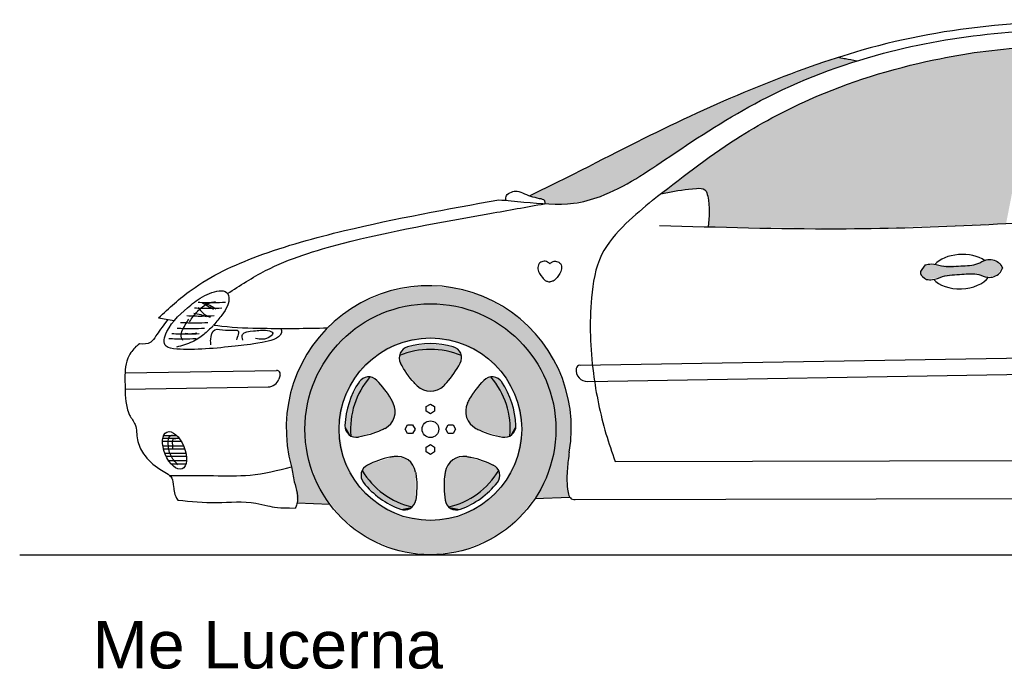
# Model space of a CAD drawing. Header units: millimetres. Extents: x 1.53 to 6.65, y 1.75 to 3.46.
# Tile 1 of 2: x 1.53 to 4.12, y 1.75 to 3.46. Entities that reach past the tile are written whole.
import ezdxf

# ---------------------------------------------------------------- set-up
doc = ezdxf.new("R2010")
doc.units = ezdxf.units.MM
doc.layers.add('HATCH', color=7, linetype='Continuous')
doc.layers.add('Ligths', color=252, linetype='Continuous')
doc.styles.add('arial', font='ARIAL.TTF')

# ---------------------------------------------------------------- blocks, each defined once
blk = doc.blocks.new('*U32')
at = {"layer": 'HATCH', "linetype": 'Continuous'}
for points in [[(1.1278, 0.4713), (1.15, 0.6011), (1.1216, 0.4796)], [(1.1294, 0.5861), (1.1216, 0.4796), (1.15, 0.6011)], [(1.1798, 0.4911), (1.1754, 0.604), (1.1278, 0.4713)], [(1.15, 0.6011), (1.1278, 0.4713), (1.1754, 0.604)], [(1.1754, 0.604), (1.1798, 0.4911), (1.2454, 0.5815)], [(1.1216, 0.4796), (1.1294, 0.5861), (1.1186, 0.4894)], [(1.1189, 0.5629), (1.1186, 0.4894), (1.1294, 0.5861)], [(1.2248, 0.5238), (1.2454, 0.5815), (1.1798, 0.4911)], [(1.2454, 0.5815), (1.2248, 0.5238), (1.2538, 0.5756)], [(1.2597, 0.5672), (1.2538, 0.5756), (1.2248, 0.5238)]]:
    blk.add_solid(points, dxfattribs=at)
blk = doc.blocks.new('*U33')
at = {"layer": 'HATCH', "color": 252, "linetype": 'Continuous'}
for points in [[(1.2597, 0.5672), (1.2248, 0.5238), (1.2624, 0.5509)], [(1.2624, 0.5509), (1.2248, 0.5238), (1.256, 0.5357)], [(1.2248, 0.5238), (1.1798, 0.4911), (1.2122, 0.4938)], [(1.256, 0.5357), (1.2248, 0.5238), (1.2122, 0.4938)], [(1.2122, 0.4938), (1.1798, 0.4911), (1.1589, 0.4651)], [(1.1798, 0.4911), (1.1278, 0.4713), (1.1589, 0.4651)], [(1.1278, 0.4713), (1.1425, 0.4638), (1.1589, 0.4651)]]:
    blk.add_solid(points, dxfattribs=at)
blk = doc.blocks.new('*U34')
at = {"layer": 'HATCH', "linetype": 'Continuous'}
for points in [[(1.1778, 0.7443), (1.2866, 0.7137), (1.2208, 0.804)], [(1.2208, 0.804), (1.2694, 0.7666), (1.229, 0.8101)], [(1.2694, 0.7666), (1.2208, 0.804), (1.2866, 0.7137)], [(1.2389, 0.8131), (1.229, 0.8101), (1.2694, 0.7666)], [(1.1727, 0.7193), (1.2892, 0.6581), (1.1778, 0.7443)], [(1.2866, 0.7137), (1.1778, 0.7443), (1.2892, 0.6581)], [(1.2892, 0.6581), (1.1727, 0.7193), (1.2795, 0.6548)], [(1.1806, 0.6951), (1.2795, 0.6548), (1.1727, 0.7193)], [(1.2795, 0.6548), (1.1806, 0.6951), (1.2692, 0.6549)], [(1.1994, 0.6779), (1.2692, 0.6549), (1.1806, 0.6951)]]:
    blk.add_solid(points, dxfattribs=at)
blk = doc.blocks.new('*U35')
at = {"layer": 'HATCH', "color": 252, "linetype": 'Continuous'}
for points in [[(1.2389, 0.8131), (1.2694, 0.7666), (1.2552, 0.8106)], [(1.2552, 0.8106), (1.2694, 0.7666), (1.2677, 0.7999)], [(1.2677, 0.7999), (1.2694, 0.7666), (1.294, 0.7454)], [(1.2694, 0.7666), (1.2866, 0.7137), (1.294, 0.7454)], [(1.294, 0.7454), (1.2866, 0.7137), (1.3048, 0.6857)], [(1.2866, 0.7137), (1.2892, 0.6581), (1.3048, 0.6857)], [(1.3048, 0.6857), (1.2892, 0.6581), (1.301, 0.6697)]]:
    blk.add_solid(points, dxfattribs=at)
blk = doc.blocks.new('*U36')
at = {"layer": 'HATCH', "linetype": 'Continuous'}
for points in [[(0.9985, 0.8694), (0.9983, 0.8591), (1.0522, 0.884)], [(1.0017, 0.8493), (1.0522, 0.884), (0.9983, 0.8591)], [(1.0522, 0.884), (1.0017, 0.8493), (1.1078, 0.884)], [(1.0451, 0.79), (1.1078, 0.884), (1.0017, 0.8493)], [(1.1078, 0.884), (1.0451, 0.79), (1.1615, 0.8694)], [(1.0673, 0.7775), (1.1615, 0.8694), (1.0451, 0.79)], [(1.1615, 0.8694), (1.0673, 0.7775), (1.1617, 0.8591)], [(1.0927, 0.7775), (1.1617, 0.8591), (1.0673, 0.7775)], [(1.1617, 0.8591), (1.0927, 0.7775), (1.1583, 0.8493)], [(1.1149, 0.79), (1.1583, 0.8493), (1.0927, 0.7775)]]:
    blk.add_solid(points, dxfattribs=at)
blk = doc.blocks.new('*U37')
at = {"layer": 'HATCH', "color": 252, "linetype": 'Continuous'}
for points in [[(1.0059, 0.8841), (0.9985, 0.8694), (1.0522, 0.884)], [(1.02, 0.8927), (1.0059, 0.8841), (1.1541, 0.8841)], [(1.1541, 0.8841), (1.0059, 0.8841), (1.0522, 0.884)], [(1.08, 0.9008), (1.02, 0.8927), (1.14, 0.8927)], [(1.14, 0.8927), (1.02, 0.8927), (1.1541, 0.8841)], [(1.1541, 0.8841), (1.0522, 0.884), (1.1078, 0.884)], [(1.1541, 0.8841), (1.1078, 0.884), (1.1615, 0.8694)]]:
    blk.add_solid(points, dxfattribs=at)
blk = doc.blocks.new('*U38')
at = {"layer": 'HATCH', "linetype": 'Continuous'}
for points in [[(0.8906, 0.7666), (0.9606, 0.6779), (0.9211, 0.8131)], [(0.9794, 0.6951), (0.9211, 0.8131), (0.9606, 0.6779)], [(0.9211, 0.8131), (0.9794, 0.6951), (0.9309, 0.8101)], [(0.9873, 0.7193), (0.9309, 0.8101), (0.9794, 0.6951)], [(0.9309, 0.8101), (0.9873, 0.7193), (0.9392, 0.804)], [(0.9822, 0.7443), (0.9392, 0.804), (0.9873, 0.7193)], [(0.8734, 0.7137), (0.8908, 0.6549), (0.8906, 0.7666)], [(0.9606, 0.6779), (0.8906, 0.7666), (0.8908, 0.6549)], [(0.8707, 0.6581), (0.8805, 0.6548), (0.8734, 0.7137)], [(0.8908, 0.6549), (0.8734, 0.7137), (0.8805, 0.6548)]]:
    blk.add_solid(points, dxfattribs=at)
blk = doc.blocks.new('*U39')
at = {"layer": 'HATCH', "color": 252, "linetype": 'Continuous'}
for points in [[(0.9211, 0.8131), (0.9048, 0.8106), (0.8906, 0.7666)], [(0.9048, 0.8106), (0.8923, 0.7999), (0.8906, 0.7666)], [(0.8923, 0.7999), (0.866, 0.7454), (0.8906, 0.7666)], [(0.8906, 0.7666), (0.866, 0.7454), (0.8734, 0.7137)], [(0.866, 0.7454), (0.8552, 0.6857), (0.8734, 0.7137)], [(0.8734, 0.7137), (0.8552, 0.6857), (0.8707, 0.6581)], [(0.8552, 0.6857), (0.859, 0.6697), (0.8707, 0.6581)]]:
    blk.add_solid(points, dxfattribs=at)
blk = doc.blocks.new('*U40')
at = {"layer": 'HATCH', "linetype": 'Continuous'}
for points in [[(1.0099, 0.6011), (0.9062, 0.5756), (1.0306, 0.5861)], [(0.9062, 0.5756), (1.0099, 0.6011), (0.9146, 0.5815)], [(0.9846, 0.604), (0.9146, 0.5815), (1.0099, 0.6011)], [(1.0306, 0.5861), (0.9003, 0.5672), (1.0411, 0.5629)], [(0.9003, 0.5672), (1.0306, 0.5861), (0.9062, 0.5756)], [(0.9351, 0.5238), (1.0411, 0.5629), (0.9003, 0.5672)], [(1.0411, 0.5629), (0.9351, 0.5238), (1.0414, 0.4894)], [(0.9802, 0.4911), (1.0414, 0.4894), (0.9351, 0.5238)], [(1.0322, 0.4713), (1.0384, 0.4796), (0.9802, 0.4911)], [(1.0414, 0.4894), (0.9802, 0.4911), (1.0384, 0.4796)]]:
    blk.add_solid(points, dxfattribs=at)
blk = doc.blocks.new('*U41')
at = {"layer": 'HATCH', "color": 252, "linetype": 'Continuous'}
for points in [[(0.9003, 0.5672), (0.8976, 0.5509), (0.9351, 0.5238)], [(0.8976, 0.5509), (0.904, 0.5357), (0.9351, 0.5238)], [(0.904, 0.5357), (0.9477, 0.4938), (0.9351, 0.5238)], [(0.9351, 0.5238), (0.9477, 0.4938), (0.9802, 0.4911)], [(0.9477, 0.4938), (1.0011, 0.4651), (0.9802, 0.4911)], [(0.9802, 0.4911), (1.0011, 0.4651), (1.0322, 0.4713)], [(1.0322, 0.4713), (1.0011, 0.4651), (1.0175, 0.4638)]]:
    blk.add_solid(points, dxfattribs=at)
blk = doc.blocks.new('*U42')
at = {"layer": 'HATCH', "color": 251, "linetype": 'Continuous'}
for points in [[(0.9732, 1.0389), (0.8957, 1.0072), (1.2199, 1.0243)], [(1.0558, 1.0527), (0.9732, 1.0389), (1.1394, 1.0477)], [(1.1394, 1.0477), (0.9732, 1.0389), (1.2199, 1.0243)], [(1.2199, 1.0243), (0.8957, 1.0072), (1.08, 1.0058)], [(1.2199, 1.0243), (1.08, 1.0058), (1.2931, 0.9836)], [(0.8957, 1.0072), (0.8272, 0.959), (0.9946, 0.9946)], [(0.9946, 0.9946), (0.8272, 0.959), (0.915, 0.9616)], [(0.8957, 1.0072), (0.9946, 0.9946), (1.08, 1.0058)], [(1.08, 1.0058), (1.1654, 0.9946), (1.2931, 0.9836)], [(1.1654, 0.9946), (1.245, 0.9616), (1.2931, 0.9836)], [(0.8272, 0.959), (0.7711, 0.8968), (0.8467, 0.9092)], [(0.915, 0.9616), (0.8272, 0.959), (0.8467, 0.9092)], [(1.2931, 0.9836), (1.245, 0.9616), (1.3554, 0.9277)], [(1.245, 0.9616), (1.3133, 0.9092), (1.3554, 0.9277)], [(0.8467, 0.9092), (0.7711, 0.8968), (0.7942, 0.8408)], [(1.3554, 0.9277), (1.3133, 0.9092), (1.4038, 0.8593)], [(1.3133, 0.9092), (1.3658, 0.8408), (1.4038, 0.8593)], [(0.7711, 0.8968), (0.7301, 0.8238), (0.7942, 0.8408)], [(1.4038, 0.8593), (1.3658, 0.8408), (1.4358, 0.7819)], [(0.7942, 0.8408), (0.7301, 0.8238), (0.7612, 0.7612)], [(1.3658, 0.8408), (1.3988, 0.7612), (1.4358, 0.7819)], [(0.7301, 0.8238), (0.7065, 0.7434), (0.7612, 0.7612)], [(1.4358, 0.7819), (1.3988, 0.7612), (1.4498, 0.6993)], [(0.7612, 0.7612), (0.7065, 0.7434), (0.75, 0.6758)], [(1.3988, 0.7612), (1.41, 0.6758), (1.4498, 0.6993)], [(0.7065, 0.7434), (0.7013, 0.6598), (0.75, 0.6758)], [(1.4498, 0.6993), (1.41, 0.6758), (1.4451, 0.6157)], [(0.75, 0.6758), (0.7013, 0.6598), (0.7668, 0.5719)], [(1.41, 0.6758), (1.3959, 0.5804), (1.4451, 0.6157)], [(0.7013, 0.6598), (0.7147, 0.5772), (0.7668, 0.5719)], [(1.4451, 0.6157), (1.3959, 0.5804), (1.4392, 0.5581)], [(0.7147, 0.5772), (0.7242, 0.5295), (0.7668, 0.5719)], [(0.7668, 0.5719), (0.7242, 0.5295), (0.8155, 0.4785)], [(1.3959, 0.5804), (1.3548, 0.4932), (1.4392, 0.5581)], [(1.4392, 0.5581), (1.3548, 0.4932), (1.4396, 0.5291)], [(0.7242, 0.5295), (0.7296, 0.482), (0.8155, 0.4785)], [(1.4396, 0.5291), (1.3548, 0.4932), (1.4464, 0.4972)]]:
    blk.add_solid(points, dxfattribs=at)
blk = doc.blocks.new('*U45')
at = {"layer": 'HATCH', "linetype": 'Continuous'}
for points in [[(2.5489, 1.6712), (2.4141, 1.6491), (2.5938, 1.2168)], [(2.6847, 1.6815), (2.5489, 1.6712), (2.5938, 1.2168)], [(2.4141, 1.6491), (2.2813, 1.6167), (2.5938, 1.2168)], [(2.2813, 1.6167), (2.1517, 1.5737), (2.5938, 1.2168)], [(2.1517, 1.5737), (2.0265, 1.5193), (2.5938, 1.2168)], [(2.0265, 1.5193), (1.907, 1.4536), (2.5938, 1.2168)], [(1.907, 1.4536), (1.794, 1.3773), (1.7926, 1.3088)], [(1.907, 1.4536), (1.7926, 1.3088), (2.5938, 1.2168)], [(1.794, 1.3773), (1.6855, 1.2946), (1.7368, 1.3043)], [(1.794, 1.3773), (1.7368, 1.3043), (1.7926, 1.3088)], [(1.7926, 1.3088), (1.8036, 1.3033), (2.5938, 1.2168)], [(1.8036, 1.3033), (1.8086, 1.2907), (2.5938, 1.2168)], [(1.8086, 1.2907), (1.8127, 1.2623), (2.5938, 1.2168)], [(1.8127, 1.2623), (1.81, 1.2081), (2.5938, 1.2168)], [(2.5938, 1.2168), (1.81, 1.2081), (2.202, 1.2033)]]:
    blk.add_solid(points, dxfattribs=at)
blk = doc.blocks.new('*U47')
at = {"layer": 'HATCH', "linetype": 'Continuous'}
for points in [[(2.1524, 1.6535), (1.9616, 1.5845), (2.1692, 1.6498)], [(2.1692, 1.6498), (1.9616, 1.5845), (2.1794, 1.6479)], [(2.1794, 1.6479), (1.9616, 1.5845), (2.2009, 1.644)], [(2.2009, 1.644), (1.9616, 1.5845), (2.0935, 1.606)], [(2.0935, 1.606), (1.9616, 1.5845), (1.9887, 1.5601)], [(1.9616, 1.5845), (1.7665, 1.5001), (1.9887, 1.5601)], [(1.9887, 1.5601), (1.7665, 1.5001), (1.8871, 1.506)], [(1.8871, 1.506), (1.7665, 1.5001), (1.7883, 1.4453)], [(1.7665, 1.5001), (1.5723, 1.4053), (1.7883, 1.4453)], [(1.7883, 1.4453), (1.5723, 1.4053), (1.5947, 1.3198)], [(1.5723, 1.4053), (1.4669, 1.3517), (1.5947, 1.3198)], [(1.4669, 1.3517), (1.4075, 1.3218), (1.5947, 1.3198)], [(1.4075, 1.3218), (1.3417, 1.2893), (1.5947, 1.3198)], [(1.5947, 1.3198), (1.3417, 1.2893), (1.5445, 1.2951)], [(1.5445, 1.2951), (1.3417, 1.2893), (1.4923, 1.2771)], [(1.3417, 1.2893), (1.3648, 1.2832), (1.4923, 1.2771)], [(1.3648, 1.2832), (1.377, 1.2797), (1.4923, 1.2771)], [(1.377, 1.2797), (1.3806, 1.2687), (1.4923, 1.2771)], [(1.4923, 1.2771), (1.3806, 1.2687), (1.4376, 1.2683)]]:
    blk.add_solid(points, dxfattribs=at)
blk = doc.blocks.new('*U50')
at = {"layer": 'HATCH', "linetype": 'Continuous'}
for points in [[(2.5391, 1.1202), (2.5146, 1.1096), (2.5664, 1.1187)], [(2.5664, 1.1187), (2.5146, 1.1096), (2.5844, 1.0994)], [(2.3813, 1.1077), (2.3685, 1.0866), (2.4881, 1.1058)], [(2.4881, 1.1058), (2.3685, 1.0866), (2.5844, 1.0994)], [(2.5844, 1.0994), (2.3685, 1.0866), (2.4892, 1.0841)], [(2.5146, 1.1096), (2.4881, 1.1058), (2.5844, 1.0994)], [(2.5844, 1.0994), (2.4892, 1.0841), (2.5157, 1.0837)], [(2.5844, 1.0994), (2.5157, 1.0837), (2.5678, 1.0794)], [(2.3685, 1.0866), (2.3735, 1.0777), (2.4892, 1.0841)], [(2.4892, 1.0841), (2.3735, 1.0777), (2.3845, 1.0697)], [(2.5157, 1.0837), (2.541, 1.0762), (2.5678, 1.0794)]]:
    blk.add_solid(points, dxfattribs=at)
blk = doc.blocks.new('*U51')
at = {"layer": 'HATCH', "linetype": 'Continuous'}
for points in [[(1.1654, 0.9946), (0.915, 0.9616), (1.245, 0.9616)], [(0.9946, 0.9946), (0.915, 0.9616), (1.1654, 0.9946)], [(1.08, 1.0058), (0.9946, 0.9946), (1.1654, 0.9946)], [(0.915, 0.9616), (0.8467, 0.9092), (1.08, 0.9158)], [(0.915, 0.9616), (1.08, 0.9158), (1.245, 0.9616)], [(1.245, 0.9616), (1.08, 0.9158), (1.3133, 0.9092)], [(0.8467, 0.9092), (0.7942, 0.8408), (1.0058, 0.9041)], [(1.08, 0.9158), (0.8467, 0.9092), (1.0058, 0.9041)], [(1.08, 0.9158), (1.1542, 0.9041), (1.3133, 0.9092)], [(1.3133, 0.9092), (1.1542, 0.9041), (1.3658, 0.8408)], [(1.0058, 0.9041), (0.7942, 0.8408), (0.9389, 0.87)], [(1.1542, 0.9041), (1.2211, 0.87), (1.3658, 0.8408)], [(0.9389, 0.87), (0.7942, 0.8408), (0.8858, 0.8169)], [(1.2211, 0.87), (1.2742, 0.8169), (1.3658, 0.8408)], [(0.7942, 0.8408), (0.7612, 0.7612), (0.8858, 0.8169)], [(1.3658, 0.8408), (1.2742, 0.8169), (1.3988, 0.7612)], [(0.8858, 0.8169), (0.7612, 0.7612), (0.8517, 0.75)], [(1.2742, 0.8169), (1.3082, 0.75), (1.3988, 0.7612)], [(0.7612, 0.7612), (0.75, 0.6758), (0.8517, 0.75)], [(1.3988, 0.7612), (1.3082, 0.75), (1.41, 0.6758)], [(0.8517, 0.75), (0.75, 0.6758), (0.84, 0.6758)], [(1.3082, 0.75), (1.32, 0.6758), (1.41, 0.6758)], [(0.75, 0.6758), (0.7612, 0.5904), (0.84, 0.6758)], [(0.84, 0.6758), (0.7612, 0.5904), (0.8517, 0.6017)], [(1.41, 0.6758), (1.3082, 0.6017), (1.3988, 0.5904)], [(1.32, 0.6758), (1.3082, 0.6017), (1.41, 0.6758)], [(0.8517, 0.6017), (0.7612, 0.5904), (0.8858, 0.5348)], [(1.3082, 0.6017), (1.2742, 0.5348), (1.3988, 0.5904)], [(0.7612, 0.5904), (0.7942, 0.5108), (0.8858, 0.5348)], [(1.3988, 0.5904), (1.2742, 0.5348), (1.3658, 0.5108)], [(0.8858, 0.5348), (0.7942, 0.5108), (0.9389, 0.4817)], [(1.2742, 0.5348), (1.2211, 0.4817), (1.3658, 0.5108)], [(0.7942, 0.5108), (0.8467, 0.4425), (0.9389, 0.4817)], [(1.3658, 0.5108), (1.2211, 0.4817), (1.3133, 0.4425)], [(0.9389, 0.4817), (0.8467, 0.4425), (1.0058, 0.4476)], [(1.2211, 0.4817), (1.1542, 0.4476), (1.3133, 0.4425)], [(1.0058, 0.4476), (0.8467, 0.4425), (1.08, 0.4358)], [(0.8467, 0.4425), (0.915, 0.39), (1.08, 0.4358)], [(1.1542, 0.4476), (1.08, 0.4358), (1.3133, 0.4425)], [(1.3133, 0.4425), (1.08, 0.4358), (1.245, 0.39)], [(1.08, 0.4358), (0.915, 0.39), (1.245, 0.39)], [(0.915, 0.39), (0.9946, 0.3571), (1.245, 0.39)], [(1.245, 0.39), (0.9946, 0.3571), (1.1654, 0.3571)], [(0.9946, 0.3571), (1.08, 0.3458), (1.1654, 0.3571)]]:
    blk.add_solid(points, dxfattribs=at)

msp = doc.modelspace()

# ---------------------------------------------------------------- linework, layer by layer
for p, q in [((3.0004, 2.5499), (5.0874, 2.5848)), ((3.0208, 2.5071), (5.0639, 2.5412)), ((1.8041, 2.53), (2.2022, 2.5366)), ((1.8047, 2.4868), (2.1805, 2.4931)), ((3.0927, 2.2973), (5.0992, 2.3017)), ((2.8819, 2.1992), (2.9734, 2.2032)), ((2.9873, 2.1968), (5.0768, 2.2013)), ((2.2566, 2.188), (2.3425, 2.1845)), ((1.527, 2.0518), (6.6519, 2.0518))]:
    msp.add_line(p, q)
for points in [[(2.607, 2.448), (2.6181, 2.4416), (2.6181, 2.4288), (2.607, 2.4224), (2.5959, 2.4288), (2.5959, 2.4416)], [(2.5408, 2.3818), (2.5472, 2.393), (2.5601, 2.393), (2.5665, 2.3818), (2.5601, 2.3707), (2.5472, 2.3707)], [(2.6732, 2.3818), (2.6668, 2.3707), (2.654, 2.3707), (2.6475, 2.3818), (2.654, 2.393), (2.6668, 2.393)], [(2.607, 2.3156), (2.5959, 2.3221), (2.5959, 2.3349), (2.607, 2.3413), (2.6181, 2.3349), (2.6181, 2.3221)]]:
    msp.add_lwpolyline(points, close=True)
for radius in [0.33, 0.24, 0.022]:
    msp.add_circle((2.607, 2.3818), radius)
for centre, radius, start, end in [((2.6026, 2.3844), 0.3748, 350.3672, 195.6743), ((2.555, 2.5698), 0.03, 105.4761, 208.7105), ((2.607, 2.3818), 0.21, 67.1628, 112.8372), ((2.607, 2.3818), 0.225, 74.5239, 105.4761), ((2.659, 2.5698), 0.03, 331.2895, 74.5239), ((3.0203, 2.5371), 0.03, 171.9454, 270.9562), ((3.0005, 2.5399), 0.01, 90.9562, 171.9454), ((2.18, 2.5231), 0.03, 270.9562, 341.8305), ((2.2023, 2.5266), 0.01, 340.4418, 90.9562), ((2.6026, 2.3844), 0.4148, 160.4418, 161.8305), ((2.607, 2.3818), 0.21, 139.1628, 184.8372), ((2.4444, 2.4894), 0.03, 43.2895, 146.5239), ((2.7697, 2.4894), 0.03, 33.4761, 136.7105), ((2.607, 2.3818), 0.21, 355.1628, 40.8372), ((2.607, 2.3818), 0.225, 146.5239, 177.4761), ((2.607, 2.5318), 0.05, 225.7126, 314.2874), ((2.607, 2.3818), 0.225, 2.5239, 33.4761), ((2.4644, 2.4282), 0.05, 297.7126, 26.2874), ((2.7497, 2.4282), 0.05, 153.7126, 242.2874), ((2.4122, 2.3904), 0.03, 177.4761, 280.7105), ((2.8018, 2.3904), 0.03, 259.2895, 2.5239), ((2.5188, 2.2605), 0.05, 9.7126, 98.2874), ((2.6952, 2.2605), 0.05, 81.7126, 170.2874), ((2.4545, 2.2604), 0.03, 115.2895, 218.5239), ((2.7596, 2.2604), 0.03, 321.4761, 64.7105), ((2.607, 2.3818), 0.21, 211.1628, 256.8372), ((2.607, 2.3818), 0.21, 283.1628, 328.8372), ((2.607, 2.3818), 0.225, 218.5239, 249.4761), ((2.607, 2.3818), 0.225, 290.5239, 321.4761), ((2.5386, 2.1992), 0.03, 249.4761, 352.7105), ((2.6754, 2.1992), 0.03, 187.2895, 290.5239)]:
    msp.add_arc(centre, radius, start, end)
at = {"color": 251}
for start_param, end_param in [(3.767893, 5.766124), (0.391435, 2.725917)]:
    msp.add_ellipse((4.0021, 2.7961), major_axis=(-0.0778, -0.0036), ratio=0.579082, start_param=start_param, end_param=end_param, dxfattribs=at)
msp.add_ellipse((1.9343, 2.3259), major_axis=(-0.02, 0.0485), ratio=0.506515)
for points, knots in [([(5.6576, 3.0982), (5.6058, 3.1255), (5.4452, 3.2097), (5.1661, 3.3371), (4.809, 3.4338), (4.443, 3.4631), (4.0717, 3.4494), (3.6961, 3.3831), (3.2737, 3.2049), (3.0017, 3.0605), (2.8687, 2.9953)], [2.93062, 2.93062, 2.93062, 2.93062, 17.07977, 46.766169, 76.916348, 105.983055, 135.167724, 166.59607, 213.319489, 236.476167, 236.476167, 236.476167, 236.476167]), ([(2.7869, 2.9852), (2.8088, 2.9833), (2.8741, 2.9774), (2.967, 2.9682), (3.0972, 3.0035), (3.2534, 3.1122), (3.4921, 3.267), (3.7798, 3.3759), (4.0906, 3.43), (4.3847, 3.4363), (4.7219, 3.4255), (5.0493, 3.3401), (5.3171, 3.1919), (5.4604, 3.1129), (5.5198, 3.0802)], [5.959472, 5.959472, 5.959472, 5.959472, 11.257036, 21.762937, 27.796494, 44.781586, 66.968866, 94.766615, 118.644838, 142.842565, 165.776156, 200.098225, 223.230208, 239.632497, 239.632497, 239.632497, 239.632497]), ([(3.1909, 2.9837), (3.2625, 3.0397), (3.3917, 3.141), (3.6381, 3.2735), (3.8976, 3.3539), (4.1726, 3.3927), (4.4986, 3.3832), (4.8314, 3.3375), (5.1056, 3.2087), (5.255, 3.0723), (5.2934, 2.8829), (5.2662, 2.7526), (5.2478, 2.6812)], [0, 0, 0, 0, 21.943222, 39.621874, 67.316606, 87.132805, 106.456819, 146.103255, 167.14505, 179.042325, 193.449507, 211.169528, 211.169528, 211.169528, 211.169528]), ([(3.728, 3.35), (3.7172, 3.3519), (3.7038, 3.3543), (3.6904, 3.357), (3.6795, 3.3595)], [7.248484, 7.248484, 7.248484, 7.248484, 10.084412, 11.343853, 11.343853, 11.343853, 11.343853]), ([(2.8058, 2.9835), (2.8055, 2.9848), (2.8048, 2.9902), (2.8085, 3.0019), (2.8209, 3.0055), (2.8345, 3.0096), (2.8584, 2.9985), (2.88, 2.991), (2.9076, 2.9863), (2.9079, 2.9785), (2.9077, 2.9747)], [0.338616, 0.338616, 0.338616, 0.338616, 0.661188, 1.632591, 2.984652, 3.499723, 5.044934, 8.806863, 9.971475, 10.578799, 10.578799, 10.578799, 10.578799]), ([(3.2096, 2.9178), (3.3657, 2.9131), (3.7576, 2.9013), (4.3722, 2.9345), (4.8287, 2.9782), (5.1152, 3.008)], [0, 0, 0, 0, 37.731732, 94.749366, 148.599173, 148.599173, 148.599173, 148.599173]), ([(3.2125, 3.0006), (3.2187, 3.0018), (3.2494, 3.0078), (3.2851, 3.0148), (3.331, 3.0158), (3.3421, 2.9724), (3.3411, 2.9398), (3.337, 2.9141)], [3.489601, 3.489601, 3.489601, 3.489601, 5.031408, 11.16522, 13.023078, 14.489165, 20.800088, 20.800088, 20.800088, 20.800088]), ([(1.8917, 2.6744), (1.9196, 2.7002), (1.9959, 2.7697), (2.1643, 2.8475), (2.4369, 2.9218), (2.6511, 2.9606), (2.7869, 2.9852)], [1.086674, 1.086674, 1.086674, 1.086674, 12.44314, 31.970165, 55.840555, 97.221556, 97.221556, 97.221556, 97.221556]), ([(3.1909, 2.9837), (3.1673, 2.9639), (3.1172, 2.9219), (3.0461, 2.8412), (3.0233, 2.699), (3.0291, 2.5405), (3.0586, 2.3967), (3.0841, 2.3213), (3.0927, 2.2973)], [0, 0, 0, 0, 7.471108, 15.86016, 25.199471, 41.215876, 54.290913, 60.452839, 60.452839, 60.452839, 60.452839]), ([(2.0737, 2.7384), (2.1064, 2.7598), (2.1989, 2.8197), (2.4334, 2.8913), (2.6812, 2.9341), (2.8593, 2.9661), (2.9072, 2.9747)], [0.629505, 0.629505, 0.629505, 0.629505, 12.303676, 33.630083, 73.302419, 87.920238, 87.920238, 87.920238, 87.920238]), ([(2.9208, 2.8169), (2.919, 2.8185), (2.914, 2.823), (2.9028, 2.8245), (2.8906, 2.8178), (2.8879, 2.7982), (2.8996, 2.7823), (2.9095, 2.7714), (2.9176, 2.7697), (2.9208, 2.7693)], [0, 0, 0, 0, 0.898851, 2.449222, 3.849755, 5.644404, 8.928224, 10.990973, 12.228414, 12.228414, 12.228414, 12.228414]), ([(2.9208, 2.8169), (2.9226, 2.8185), (2.9276, 2.823), (2.9388, 2.8245), (2.951, 2.8178), (2.9537, 2.7982), (2.942, 2.7823), (2.9321, 2.7714), (2.924, 2.7697), (2.9208, 2.7693)], [0, 0, 0, 0, 0.898851, 2.449222, 3.849755, 5.644404, 8.928224, 10.990973, 12.228414, 12.228414, 12.228414, 12.228414]), ([(3.9083, 2.8137), (3.9134, 2.8149), (3.9277, 2.8183), (3.9586, 2.807), (3.9996, 2.8123), (4.0411, 2.8116), (4.0698, 2.8313), (4.0998, 2.826), (4.1085, 2.8109), (4.1114, 2.8054)], [0, 0, 0, 0, 1.259348, 3.490633, 7.619167, 11.205952, 13.145714, 15.816371, 17.27951, 17.27951, 17.27951, 17.27951]), ([(3.9115, 2.7757), (3.9168, 2.7751), (3.9313, 2.7735), (3.9607, 2.7884), (4.002, 2.7878), (4.0432, 2.7934), (4.074, 2.7772), (4.1022, 2.7857), (4.1094, 2.8004), (4.1114, 2.8054)], [0, 0, 0, 0, 1.259348, 3.490633, 7.619167, 11.205952, 13.145714, 15.816371, 17.086588, 17.086588, 17.086588, 17.086588]), ([(2.2139, 2.6469), (2.2162, 2.638), (2.212, 2.619), (2.1447, 2.6057), (2.0722, 2.5974), (1.9697, 2.5875), (1.9006, 2.5975), (1.914, 2.6545), (1.9694, 2.7031), (2.0121, 2.7361), (2.0681, 2.7523), (2.0825, 2.7219), (2.0671, 2.6905), (2.0449, 2.6644), (2.0368, 2.6556)], [1.787899, 1.787899, 1.787899, 1.787899, 2.171884, 6.313945, 12.831976, 27.694667, 31.595053, 37.834516, 49.739935, 56.659459, 62.626463, 66.109189, 73.416068, 77.106041, 77.106041, 77.106041, 77.106041]), ([(1.9163, 2.6704), (1.9002, 2.6486), (1.8884, 2.6326), (1.8711, 2.605), (1.8531, 2.6051), (1.8418, 2.6064)], [1.089502, 1.089502, 1.089502, 1.089502, 4.22043, 5.931697, 8.420426, 8.420426, 8.420426, 8.420426]), ([(2.0368, 2.6556), (2.044, 2.6551), (2.0884, 2.6484), (2.1864, 2.6466), (2.2794, 2.6467), (2.3367, 2.6485)], [17.040903, 17.040903, 17.040903, 17.040903, 19.1967, 30.170605, 47.168446, 47.168446, 47.168446, 47.168446]), ([(1.8418, 2.6064), (1.8377, 2.6032), (1.825, 2.5927), (1.8036, 2.5608), (1.8039, 2.5038), (1.8042, 2.4535), (1.8159, 2.4154), (1.8364, 2.392), (1.833, 2.3531), (1.8542, 2.3104), (1.8878, 2.2779), (1.9281, 2.2611), (1.9316, 2.2325), (1.9333, 2.2088), (1.9429, 2.1955)], [0.825289, 0.825289, 0.825289, 0.825289, 2.087547, 4.793163, 9.765204, 15.401833, 16.965679, 19.303051, 22.553733, 25.782619, 30.51121, 33.77395, 35.510888, 37.2912, 37.2912, 37.2912, 37.2912]), ([(2.5721, 2.496), (2.5694, 2.4987), (2.5523, 2.5162), (2.5388, 2.5369), (2.5287, 2.5554)], [8.250462, 8.250462, 8.250462, 8.250462, 9.416368, 15.70777, 15.70777, 15.70777, 15.70777]), ([(2.6419, 2.496), (2.6447, 2.4987), (2.6617, 2.5162), (2.6752, 2.5369), (2.6854, 2.5554)], [8.250462, 8.250462, 8.250462, 8.250462, 9.416368, 15.70777, 15.70777, 15.70777, 15.70777]), ([(2.5092, 2.4503), (2.5075, 2.4538), (2.4961, 2.4754), (2.4807, 2.4946), (2.4662, 2.51)], [8.250462, 8.250462, 8.250462, 8.250462, 9.416368, 15.70777, 15.70777, 15.70777, 15.70777]), ([(2.7048, 2.4503), (2.7065, 2.4538), (2.7179, 2.4754), (2.7334, 2.4946), (2.7478, 2.51)], [8.250462, 8.250462, 8.250462, 8.250462, 9.416368, 15.70777, 15.70777, 15.70777, 15.70777]), ([(2.4876, 2.3839), (2.4842, 2.3821), (2.4623, 2.3713), (2.4385, 2.3649), (2.4178, 2.3609)], [8.250462, 8.250462, 8.250462, 8.250462, 9.416368, 15.70777, 15.70777, 15.70777, 15.70777]), ([(2.7264, 2.3839), (2.7298, 2.3821), (2.7518, 2.3713), (2.7755, 2.3649), (2.7962, 2.3609)], [8.250462, 8.250462, 8.250462, 8.250462, 9.416368, 15.70777, 15.70777, 15.70777, 15.70777]), ([(2.5116, 2.31), (2.5079, 2.3094), (2.4837, 2.3053), (2.4607, 2.2965), (2.4416, 2.2875)], [8.250462, 8.250462, 8.250462, 8.250462, 9.416368, 15.70777, 15.70777, 15.70777, 15.70777]), ([(2.7024, 2.31), (2.7062, 2.3094), (2.7303, 2.3053), (2.7533, 2.2965), (2.7724, 2.2875)], [8.250462, 8.250462, 8.250462, 8.250462, 9.416368, 15.70777, 15.70777, 15.70777, 15.70777]), ([(2.2418, 2.2832), (2.2436, 2.2702), (2.2492, 2.2377), (2.2624, 2.1992), (2.2533, 2.178), (2.2515, 2.1745)], [1.9696, 1.9696, 1.9696, 1.9696, 5.174317, 9.922494, 10.87246, 10.87246, 10.87246, 10.87246]), ([(2.5681, 2.2689), (2.5688, 2.2652), (2.5723, 2.2409), (2.5711, 2.2163), (2.5684, 2.1954)], [8.250462, 8.250462, 8.250462, 8.250462, 9.416368, 15.70777, 15.70777, 15.70777, 15.70777]), ([(2.6459, 2.2689), (2.6452, 2.2652), (2.6418, 2.2409), (2.6429, 2.2163), (2.6456, 2.1954)], [8.250462, 8.250462, 8.250462, 8.250462, 9.416368, 15.70777, 15.70777, 15.70777, 15.70777]), ([(1.9429, 2.1955), (1.9769, 2.1918), (2.045, 2.185), (2.1253, 2.1945), (2.1834, 2.1789), (2.2086, 2.1744), (2.2515, 2.1745)], [0.976251, 0.976251, 0.976251, 0.976251, 9.238699, 17.52624, 20.121584, 23.710176, 23.710176, 23.710176, 23.710176])]:
    msp.add_open_spline(points, degree=3, knots=knots)
for points in [[(2.8058, 2.9836), (2.8057, 2.9836), (2.8057, 2.9836), (2.8057, 2.9835)], [(1.8917, 2.6744), (1.9056, 2.6721), (1.9195, 2.6698), (1.9334, 2.6677)]]:
    msp.add_open_spline(points, degree=3)
for points in [[(3.9083, 2.8137), (3.8957, 2.7911), (3.9115, 2.7757)], [(2.9721, 2.3217), (2.9672, 2.2783), (2.9678, 2.224), (2.9804, 2.1975), (2.9873, 2.1968)]]:
    msp.add_spline(points, degree=3)
msp.add_open_spline([(1.9219, 2.2597), (1.9601, 2.2599), (2.0303, 2.2603), (2.1383, 2.2573), (2.2057, 2.2735), (2.2418, 2.2829)], degree=3, knots=[0.695169, 0.695169, 0.695169, 0.695169, 12.17594, 21.781031, 32.908322, 32.908322, 32.908322, 32.908322], dxfattribs=at)
at = {"layer": 'Ligths', "color": 252}
for p, q in [((1.9034, 2.3583), (1.946, 2.3583)), ((1.9056, 2.3654), (1.9397, 2.3654)), ((1.9026, 2.3501), (1.9518, 2.3501)), ((1.9033, 2.3384), (1.9578, 2.3384)), ((1.905, 2.3302), (1.9611, 2.3302)), ((1.9084, 2.3189), (1.9642, 2.3189)), ((1.912, 2.3107), (1.9655, 2.3107)), ((1.9185, 2.2991), (1.9658, 2.2991)), ((1.9247, 2.2908), (1.9645, 2.2908))]:
    msp.add_line(p, q, dxfattribs=at)
at = {"layer": 'Ligths', "color": 251}
for points in [[(1.9735, 2.664), (1.9942, 2.6912), (2.0235, 2.7126), (2.0421, 2.718)], [(1.9967, 2.7015), (2.005, 2.6915), (2.0185, 2.6805), (2.0278, 2.6762)], [(2.0071, 2.7137), (2.0253, 2.704), (2.0368, 2.6973)], [(2.0135, 2.7148), (2.0318, 2.7051), (2.0432, 2.6983)], [(1.9563, 2.6151), (1.9528, 2.6219), (1.9624, 2.6562), (1.9717, 2.6715)], [(1.9849, 2.6872), (2.0032, 2.683), (2.0182, 2.678)], [(2.03, 2.6036), (2.0293, 2.6183), (2.0403, 2.6433), (2.0686, 2.6419), (2.1025, 2.6379), (2.099, 2.6233), (2.0968, 2.6172)], [(2.1136, 2.6158), (2.1129, 2.6312), (2.1419, 2.6401), (2.179, 2.6412), (2.1923, 2.6344), (2.1851, 2.6247), (2.1472, 2.6204)], [(1.9624, 2.634), (1.9756, 2.6329), (1.9928, 2.6354)], [(1.9425, 2.2882), (1.9242, 2.3132), (1.9177, 2.3467), (1.921, 2.3621), (1.9289, 2.3672)]]:
    msp.add_spline(points, degree=3, dxfattribs=at)
at = {"layer": 'Ligths', "color": 252}
for points in [[(1.9867, 2.7008), (2.0268, 2.6998), (2.0586, 2.7008)], [(1.996, 2.7158), (2.0361, 2.7148), (2.0679, 2.7158)], [(1.9667, 2.6805), (2.0067, 2.6794), (2.0386, 2.6805)], [(2.0352, 2.6532), (2.011, 2.631), (1.9813, 2.6117), (1.9395, 2.5975)], [(1.941, 2.6476), (1.981, 2.6465), (2.0128, 2.6476)], [(1.9503, 2.6626), (1.9903, 2.6615), (2.0221, 2.6626)], [(1.9188, 2.6204), (1.9588, 2.6194), (1.9907, 2.6204)], [(1.9274, 2.6333), (1.9674, 2.6322), (1.9992, 2.6333)]]:
    msp.add_spline(points, degree=3, dxfattribs=at)
at = {"layer": 'Ligths', "color": 7}
msp.add_spline([(1.9305, 2.3282), (1.9291, 2.3453), (1.9324, 2.357), (1.9372, 2.3572)], degree=3, dxfattribs=at)

# ---------------------------------------------------------------- block references
at = {"layer": 'HATCH', "linetype": 'Continuous'}
for name in ['*U45', '*U47', '*U50', '*U51', '*U36', '*U38', '*U34', '*U40', '*U32']:
    msp.add_blockref(name, (1.527, 1.706), dxfattribs=at)
at = {"layer": 'HATCH', "color": 251, "linetype": 'Continuous'}
msp.add_blockref('*U42', (1.527, 1.706), dxfattribs=at)
at = {"layer": 'HATCH', "color": 252, "linetype": 'Continuous'}
for name in ['*U37', '*U39', '*U35', '*U41', '*U33']:
    msp.add_blockref(name, (1.527, 1.706), dxfattribs=at)

# ---------------------------------------------------------------- texts
at = {"style": 'arial'}
msp.add_text('Me Lucerna', height=0.125, dxfattribs=at).set_placement((1.7184, 1.7526))

doc.saveas('drawing.dxf')
